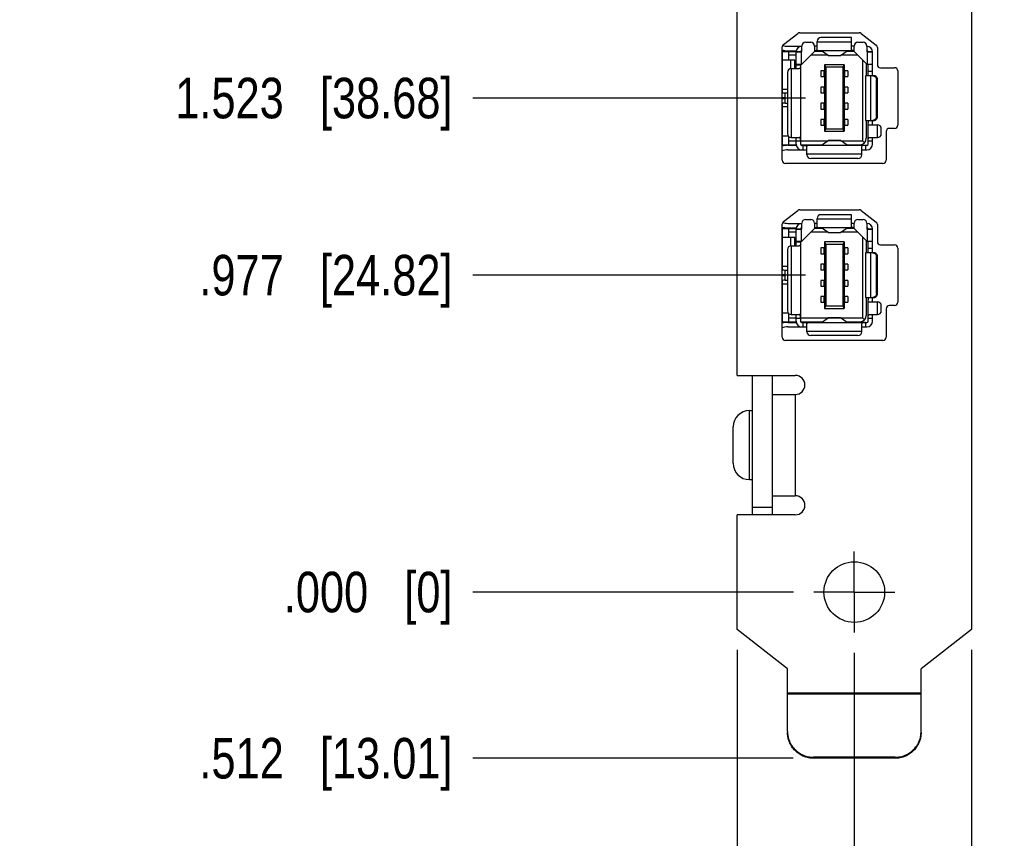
# Model space of a CAD drawing. Header units: inches. Extents: x 0 to 22, y 0 to 17.
# Tile 3 of 17: x 2.4 to 5.4, y 5.8 to 8.3. Entities that reach past the tile are written whole.
import ezdxf

# ---------------------------------------------------------------- set-up
doc = ezdxf.new("R2010")
doc.units = ezdxf.units.IN
doc.header["$LTSCALE"] = 1.21
doc.header["$MEASUREMENT"] = 0
doc.linetypes.add('CENTER', pattern=[0.6, 0.375, -0.075, 0.075, -0.075])
doc.layers.get('0').update_dxf_attribs({"linetype": 'CONTINUOUS'})
doc.layers.add('02___PRT_ALL_AXES', color=7, linetype='CONTINUOUS')
doc.layers.add('DIMENSIONS', color=7, linetype='CONTINUOUS')
doc.styles.get("Standard").update_dxf_attribs({"font": 'txt', "width": 0.8})
doc.dimstyles.new('DIMSTYLE_2', dxfattribs={"dimtxt": 0.125, "dimasz": 0.18, "dimexe": 0.125, "dimexo": 0.0625, "dimgap": 0.03125, "dimtad": 0, "dimtih": 1, "dimtoh": 1, "dimdec": 3, "dimzin": 4, "dimdsep": 46, "dimtxsty": 'STANDARD', "dimblk": '_FILLED', "dimblk1": '_FILLED', "dimblk2": '_FILLED', "dimcen": 0.09, "dimadec": 0, "dimazin": 0, "dimtp": 0.01, "dimtm": 0.01, "dimtfac": 1, "dimtdec": 3, "dimtofl": 0, "dimtmove": 0, "dimatfit": 3, "dimldrblk": '_FILLED', "dimfxl": 1, "dimtolj": 1, "dimtzin": 4, "dimarcsym": 0})

# ---------------------------------------------------------------- blocks, each defined once
blk = doc.blocks.new('*D5')
at = {"layer": 'DIMENSIONS', "color": 2, "linetype": 'CONTINUOUS'}
blk.add_line((4.798, 6.0589), (3.81, 6.0589), dxfattribs=at)
at = {"layer": 'DIMENSIONS', "color": 2, "linetype": 'CONTINUOUS', "insert": (3.7475, 6.1214), "char_height": 0.125, "width": 1.225, "attachment_point": 3, "line_spacing_factor": 0.9}
blk.add_mtext('.512{\\Ftxt.shx;\\W1.000000;\\H0.125000; }[13.01]', dxfattribs=at)
blk = doc.blocks.new('_FILLED')
at = {"color": 0, "linetype": 'BYBLOCK'}
blk.add_solid([(0, 0), (-1, 0.174), (-1, -0.174)], dxfattribs=at)
blk = doc.blocks.new('*D6')
at = {"layer": 'DIMENSIONS', "color": 2, "linetype": 'CONTINUOUS'}
blk.add_line((4.7989, 6.5712), (3.81, 6.5712), dxfattribs=at)
at = {"layer": 'DIMENSIONS', "color": 2, "linetype": 'CONTINUOUS', "insert": (3.7475, 6.6337), "char_height": 0.125, "width": 0.825, "attachment_point": 3, "line_spacing_factor": 0.9}
blk.add_mtext('.000{\\Ftxt.shx;\\W1.000000;\\H0.125000; }[0]', dxfattribs=at)
blk = doc.blocks.new('*D7')
at = {"layer": 'DIMENSIONS', "color": 2, "linetype": 'CONTINUOUS'}
blk.add_line((4.435, 10.8192), (3.81, 10.8192), dxfattribs=at)
at = {"layer": 'DIMENSIONS', "color": 2, "linetype": 'CONTINUOUS', "insert": (3.7475, 10.8817), "char_height": 0.125, "width": 1.325, "attachment_point": 3, "line_spacing_factor": 0.9}
blk.add_mtext('4.248{\\Ftxt.shx;\\W1.000000;\\H0.125000; }[107.9]', dxfattribs=at)
blk = doc.blocks.new('*D8')
at = {"layer": 'DIMENSIONS', "color": 2, "linetype": 'CONTINUOUS'}
blk.add_line((4.8361, 9.1862), (3.81, 9.1862), dxfattribs=at)
at = {"layer": 'DIMENSIONS', "color": 2, "linetype": 'CONTINUOUS', "insert": (3.7475, 9.2487), "char_height": 0.125, "width": 1.325, "attachment_point": 3, "line_spacing_factor": 0.9}
blk.add_mtext('2.615{\\Ftxt.shx;\\W1.000000;\\H0.125000; }[66.42]', dxfattribs=at)
blk = doc.blocks.new('*D9')
at = {"layer": 'DIMENSIONS', "color": 2, "linetype": 'CONTINUOUS'}
blk.add_line((4.8361, 7.5482), (3.81, 7.5482), dxfattribs=at)
at = {"layer": 'DIMENSIONS', "color": 2, "linetype": 'CONTINUOUS', "insert": (3.7475, 7.6107), "char_height": 0.125, "width": 1.225, "attachment_point": 3, "line_spacing_factor": 0.9}
blk.add_mtext('.977{\\Ftxt.shx;\\W1.000000;\\H0.125000; }[24.82]', dxfattribs=at)
blk = doc.blocks.new('*D10')
at = {"layer": 'DIMENSIONS', "color": 2, "linetype": 'CONTINUOUS'}
blk.add_line((4.8361, 8.6402), (3.81, 8.6402), dxfattribs=at)
at = {"layer": 'DIMENSIONS', "color": 2, "linetype": 'CONTINUOUS', "insert": (3.7475, 8.7027), "char_height": 0.125, "width": 1.325, "attachment_point": 3, "line_spacing_factor": 0.9}
blk.add_mtext('2.069{\\Ftxt.shx;\\W1.000000;\\H0.125000; }[52.55]', dxfattribs=at)
blk = doc.blocks.new('*D11')
at = {"layer": 'DIMENSIONS', "color": 2, "linetype": 'CONTINUOUS'}
blk.add_line((4.8361, 8.0942), (3.81, 8.0942), dxfattribs=at)
at = {"layer": 'DIMENSIONS', "color": 2, "linetype": 'CONTINUOUS', "insert": (3.7475, 8.1567), "char_height": 0.125, "width": 1.325, "attachment_point": 3, "line_spacing_factor": 0.9}
blk.add_mtext('1.523{\\Ftxt.shx;\\W1.000000;\\H0.125000; }[38.68]', dxfattribs=at)
blk = doc.blocks.new('*D12')
at = {"layer": 'DIMENSIONS', "color": 2, "linetype": 'CONTINUOUS'}
blk.add_line((4.6255, 6.3928), (4.6255, 5.3714), dxfattribs=at)
at = {"layer": 'DIMENSIONS', "color": 2, "linetype": 'CONTINUOUS', "insert": (4.563, 5.3089), "char_height": 0.125, "width": 1.125, "attachment_point": 3, "rotation": 90, "line_spacing_factor": 0.9}
blk.add_mtext('.361{\\Ftxt.shx;\\W1.000000;\\H0.125000; }[9.17]', dxfattribs=at)
blk = doc.blocks.new('*D13')
at = {"layer": 'DIMENSIONS', "color": 2, "linetype": 'CONTINUOUS'}
blk.add_line((4.9865, 6.3836), (4.9865, 5.3714), dxfattribs=at)
at = {"layer": 'DIMENSIONS', "color": 2, "linetype": 'CONTINUOUS', "insert": (4.924, 5.3089), "char_height": 0.125, "width": 0.825, "attachment_point": 3, "rotation": 90, "line_spacing_factor": 0.9}
blk.add_mtext('.000{\\Ftxt.shx;\\W1.000000;\\H0.125000; }[0]', dxfattribs=at)
blk = doc.blocks.new('*D14')
at = {"layer": 'DIMENSIONS', "color": 2, "linetype": 'CONTINUOUS'}
blk.add_line((5.3475, 6.3928), (5.3475, 5.3714), dxfattribs=at)
at = {"layer": 'DIMENSIONS', "color": 2, "linetype": 'CONTINUOUS', "insert": (5.285, 5.3089), "char_height": 0.125, "width": 1.125, "attachment_point": 3, "rotation": 90, "line_spacing_factor": 0.9}
blk.add_mtext('.361{\\Ftxt.shx;\\W1.000000;\\H0.125000; }[9.17]', dxfattribs=at)
blk = doc.blocks.new('*D15')
at = {"layer": 'DIMENSIONS', "color": 2, "linetype": 'CONTINUOUS'}
blk.add_line((4.7239, 9.9882), (3.8003, 9.9882), dxfattribs=at)
at = {"layer": 'DIMENSIONS', "color": 2, "linetype": 'CONTINUOUS', "insert": (3.7378, 10.0507), "char_height": 0.125, "width": 1.325, "attachment_point": 3, "line_spacing_factor": 0.9}
blk.add_mtext('3.417{\\Ftxt.shx;\\W1.000000;\\H0.125000; }[86.79]', dxfattribs=at)
blk = doc.blocks.new('*D16')
at = {"layer": 'DIMENSIONS', "color": 2, "linetype": 'CONTINUOUS'}
blk.add_line((4.7239, 9.6352), (3.8003, 9.6352), dxfattribs=at)
at = {"layer": 'DIMENSIONS', "color": 2, "linetype": 'CONTINUOUS', "insert": (3.7378, 9.6977), "char_height": 0.125, "width": 1.325, "attachment_point": 3, "line_spacing_factor": 0.9}
blk.add_mtext('3.064{\\Ftxt.shx;\\W1.000000;\\H0.125000; }[77.83]', dxfattribs=at)

msp = doc.modelspace()

# ---------------------------------------------------------------- linework, layer by layer
at = {"color": 7, "linetype": 'CONTINUOUS'}
for p, q in [((5.3475, 10.5072), (5.3475, 6.4553)), ((4.6255, 7.2392), (4.6255, 10.1712)), ((4.7683, 8.2596), (4.8119, 8.2936)), ((4.8181, 8.2957), (5.0015, 8.2957)), ((5.0076, 8.2936), (5.0536, 8.2577)), ((4.8364, 8.2661), (4.8521, 8.2661)), ((4.8718, 8.2439), (4.8718, 8.2688)), ((4.8718, 8.2676), (4.9781, 8.2676)), ((4.9781, 8.2806), (4.8836, 8.2806)), ((4.9781, 8.2439), (4.9781, 8.2806)), ((4.9978, 8.2661), (5.0135, 8.2661)), ((4.7645, 7.9027), (4.7645, 8.2517)), ((4.7645, 8.239), (4.8071, 8.2392)), ((4.7655, 8.1104), (4.7655, 8.2381)), ((4.7655, 8.2381), (4.8069, 8.2381)), ((4.7812, 8.2539), (4.8245, 8.2539)), ((4.7812, 8.2401), (4.8073, 8.2401)), ((4.7844, 8.2106), (4.7844, 8.2381)), ((4.8068, 8.2364), (4.8245, 8.2364)), ((4.8226, 8.2362), (4.8068, 8.2362)), ((4.8068, 8.1848), (4.8068, 8.2362)), ((4.8245, 8.2381), (4.8211, 8.2381)), ((4.8222, 8.2393), (4.8245, 8.2394)), ((4.8226, 8.2362), (4.8226, 8.1986)), ((4.8245, 8.2364), (4.8245, 8.2543)), ((4.8639, 8.2379), (4.8245, 8.1986)), ((4.8639, 8.2543), (4.8639, 8.2379)), ((4.8718, 8.2539), (4.8639, 8.2539)), ((4.986, 8.2401), (4.8639, 8.2401)), ((4.8883, 8.2381), (4.8639, 8.2381)), ((4.9058, 8.2256), (4.8856, 8.2401)), ((4.9441, 8.2256), (4.9643, 8.2401)), ((4.986, 8.2381), (4.9616, 8.2381)), ((4.9675, 8.2381), (4.9675, 8.2401)), ((4.986, 8.2539), (4.9781, 8.2539)), ((4.986, 8.2379), (4.986, 8.2543)), ((5.0253, 8.1986), (4.986, 8.2379)), ((5.0253, 8.2543), (5.0253, 8.2364)), ((5.0253, 8.2364), (5.043, 8.2364)), ((5.043, 8.2362), (5.0273, 8.2362)), ((5.0273, 8.1986), (5.0273, 8.2362)), ((5.043, 8.1631), (5.043, 8.2362)), ((5.0575, 8.2499), (5.0575, 8.1977)), ((4.7655, 8.2119), (4.7645, 8.2118)), ((4.8029, 8.2106), (4.7655, 8.2106)), ((4.8068, 8.2263), (4.7844, 8.2263)), ((4.7911, 8.1847), (4.7911, 8.2106)), ((4.8029, 8.1848), (4.8029, 8.2106)), ((4.8068, 8.1986), (4.8245, 8.1986)), ((4.8206, 8.1986), (4.8206, 7.9523)), ((4.9048, 8.2263), (4.8523, 8.2263)), ((4.9058, 8.2256), (4.9441, 8.2256)), ((4.906, 8.2255), (4.9058, 8.2256)), ((4.906, 8.2255), (4.9439, 8.2255)), ((4.9439, 8.2255), (4.9441, 8.2256)), ((4.9976, 8.2263), (4.9451, 8.2263)), ((5.0115, 8.2123), (5.0115, 7.9621)), ((5.0234, 8.2005), (5.0234, 8.1631)), ((5.0253, 8.1986), (5.043, 8.1986)), ((5.0293, 8.1631), (5.0293, 8.1986)), ((4.7645, 8.1791), (4.7655, 8.1791)), ((4.7801, 8.173), (4.7801, 7.9844)), ((4.7919, 8.1848), (4.8168, 8.1848)), ((4.7931, 7.9726), (4.7931, 8.1848)), ((4.8068, 8.1966), (4.8206, 8.1966)), ((4.8968, 8.1781), (4.8832, 8.1781)), ((4.8832, 8.1781), (4.8832, 8.1604)), ((4.8931, 8.1604), (4.8931, 8.1781)), ((4.9552, 8.1968), (4.8946, 8.1968)), ((4.8946, 8.1968), (4.8986, 8.1889)), ((4.8946, 8.1968), (4.8946, 8.1781)), ((4.8968, 8.1781), (4.8968, 8.1604)), ((4.9513, 8.1889), (4.8986, 8.1889)), ((4.8986, 8.1889), (4.8986, 7.9995)), ((4.9552, 8.1968), (4.9513, 8.1889)), ((4.9513, 8.1889), (4.9513, 7.9995)), ((4.9667, 8.1781), (4.9531, 8.1781)), ((4.9531, 8.1604), (4.9531, 8.1781)), ((4.9552, 8.1968), (4.9552, 8.1781)), ((4.9568, 8.1604), (4.9568, 8.1781)), ((4.9667, 8.1781), (4.9667, 8.1604)), ((5.0293, 8.1769), (5.043, 8.1769)), ((5.0429, 8.1634), (5.043, 8.17)), ((5.0675, 8.1877), (5.1105, 8.1877)), ((5.1205, 8.1777), (5.1205, 8.0107)), ((4.7645, 8.1594), (4.7655, 8.1594)), ((4.8832, 8.1604), (4.8968, 8.1604)), ((4.8946, 8.1604), (4.8946, 8.1281)), ((4.9531, 8.1604), (4.9667, 8.1604)), ((4.9552, 8.1604), (4.9552, 8.1281)), ((5.0465, 8.1631), (5.0214, 8.1631)), ((5.0214, 8.1631), (5.0214, 8.0253)), ((5.0364, 8.1631), (5.0364, 8.0253)), ((5.0428, 8.1631), (5.0429, 8.1634)), ((5.058, 8.1513), (5.0547, 8.1513)), ((5.0547, 8.0371), (5.0547, 8.1513)), ((5.058, 8.0371), (5.058, 8.1513)), ((4.7645, 8.1291), (4.7655, 8.1291)), ((4.7655, 8.1218), (4.7801, 8.1218)), ((4.7734, 8.11), (4.7801, 8.11)), ((4.7734, 8.0785), (4.7734, 8.11)), ((4.8968, 8.1281), (4.8832, 8.1281)), ((4.8832, 8.1281), (4.8832, 8.1104)), ((4.8832, 8.1104), (4.8968, 8.1104)), ((4.8931, 8.1104), (4.8931, 8.1281)), ((4.8946, 8.1104), (4.8946, 8.0781)), ((4.8968, 8.1281), (4.8968, 8.1104)), ((4.9667, 8.1281), (4.9531, 8.1281)), ((4.9531, 8.1104), (4.9531, 8.1281)), ((4.9531, 8.1104), (4.9667, 8.1104)), ((4.9552, 8.1104), (4.9552, 8.0781)), ((4.9568, 8.1104), (4.9568, 8.1281)), ((4.9667, 8.1281), (4.9667, 8.1104)), ((4.7655, 8.0966), (4.7655, 8.0919)), ((4.7655, 7.9503), (4.7655, 8.078)), ((4.7734, 8.0785), (4.7801, 8.0785)), ((4.8968, 8.0781), (4.8832, 8.0781)), ((4.8832, 8.0781), (4.8832, 8.0604)), ((4.8931, 8.0604), (4.8931, 8.0781)), ((4.8968, 8.0781), (4.8968, 8.0604)), ((4.9667, 8.0781), (4.9531, 8.0781)), ((4.9531, 8.0604), (4.9531, 8.0781)), ((4.9568, 8.0604), (4.9568, 8.0781)), ((4.9667, 8.0781), (4.9667, 8.0604)), ((4.7645, 8.0594), (4.7655, 8.0594)), ((4.7801, 8.0667), (4.7655, 8.0667)), ((4.8832, 8.0604), (4.8968, 8.0604)), ((4.8946, 8.0604), (4.8946, 8.0281)), ((4.9531, 8.0604), (4.9667, 8.0604)), ((4.9552, 8.0604), (4.9552, 8.0281)), ((4.7645, 8.0291), (4.7655, 8.0291)), ((4.8968, 8.0281), (4.8832, 8.0281)), ((4.8832, 8.0281), (4.8832, 8.0104)), ((4.8931, 8.0104), (4.8931, 8.0281)), ((4.8968, 8.0281), (4.8968, 8.0104)), ((4.9667, 8.0281), (4.9531, 8.0281)), ((4.9531, 8.0104), (4.9531, 8.0281)), ((4.9568, 8.0104), (4.9568, 8.0281)), ((4.9667, 8.0281), (4.9667, 8.0104)), ((5.0214, 8.0253), (5.0465, 8.0253)), ((5.0234, 8.0253), (5.0234, 7.97)), ((5.0291, 8.0253), (5.0293, 8.0184)), ((5.0293, 7.9523), (5.0293, 8.0184)), ((5.043, 8.0184), (5.0429, 8.0253)), ((5.043, 8.0116), (5.043, 8.0253)), ((5.0547, 8.0371), (5.058, 8.0371)), ((4.7645, 8.0094), (4.7655, 8.0094)), ((4.8832, 8.0104), (4.8968, 8.0104)), ((4.8946, 8.0104), (4.8946, 7.9917)), ((4.8986, 7.9995), (4.8946, 7.9917)), ((4.8946, 7.9917), (4.9552, 7.9917)), ((4.8986, 7.9995), (4.9513, 7.9995)), ((4.9552, 7.9917), (4.9513, 7.9995)), ((4.9531, 8.0104), (4.9667, 8.0104)), ((4.9552, 8.0104), (4.9552, 7.9917)), ((5.0293, 8.0116), (5.058, 8.0116)), ((5.0567, 8.0116), (5.0567, 7.9726)), ((5.0698, 7.9844), (5.0698, 7.9997)), ((5.0845, 7.9907), (5.0845, 7.9027)), ((5.1105, 8.0007), (5.0945, 8.0007)), ((4.7645, 7.9766), (4.7655, 7.9766)), ((4.7655, 7.9779), (4.782, 7.9779)), ((4.7844, 7.9503), (4.7844, 7.9753)), ((4.7844, 7.9621), (4.8068, 7.9621)), ((4.7919, 7.9726), (4.8168, 7.9726)), ((4.8068, 7.9523), (4.8068, 7.9726)), ((4.8206, 7.9608), (4.8068, 7.9608)), ((4.8206, 7.9621), (4.9048, 7.9621)), ((4.8856, 7.9484), (4.9058, 7.9629)), ((4.9441, 7.9629), (4.9058, 7.9629)), ((4.9058, 7.9629), (4.906, 7.9629)), ((4.906, 7.9629), (4.9439, 7.9629)), ((4.9441, 7.9629), (4.9439, 7.9629)), ((4.9643, 7.9484), (4.9441, 7.9629)), ((4.9451, 7.9621), (5.0115, 7.9621)), ((5.0176, 7.9561), (5.0115, 7.9621)), ((5.043, 7.9608), (5.0293, 7.9608)), ((5.0331, 7.9726), (5.058, 7.9726)), ((5.043, 7.9523), (5.043, 7.9726)), ((4.8071, 7.9492), (4.7645, 7.9495)), ((4.7655, 7.9503), (4.8069, 7.9503)), ((4.7812, 7.9484), (4.8073, 7.9484)), ((4.7812, 7.9346), (4.8403, 7.9346)), ((4.8211, 7.9503), (4.8883, 7.9503)), ((4.8541, 7.9489), (4.8222, 7.9491)), ((4.8245, 7.9484), (5.0253, 7.9484)), ((4.8285, 7.9346), (4.8285, 7.9484)), ((4.8403, 7.9196), (4.8403, 7.9445)), ((4.8541, 7.9503), (4.8541, 7.9484)), ((4.9616, 7.9503), (5.0037, 7.9503)), ((4.9675, 7.9484), (4.9675, 7.9503)), ((5.0096, 7.9196), (5.0096, 7.9445)), ((5.0096, 7.9346), (5.0253, 7.9346)), ((5.0214, 7.9484), (5.0214, 7.9346)), ((5.0096, 7.9209), (4.8403, 7.9209)), ((4.9978, 7.9078), (4.8521, 7.9078)), ((5.0745, 7.8927), (4.7745, 7.8927)), ((4.7683, 7.7136), (4.8119, 7.7476)), ((4.8181, 7.7497), (5.0015, 7.7497)), ((5.0076, 7.7476), (5.0536, 7.7117)), ((4.8364, 7.7201), (4.8521, 7.7201)), ((4.8718, 7.6979), (4.8718, 7.7228)), ((4.8718, 7.7216), (4.9781, 7.7216)), ((4.9781, 7.7346), (4.8836, 7.7346)), ((4.9781, 7.6979), (4.9781, 7.7346)), ((4.9978, 7.7201), (5.0135, 7.7201)), ((4.7645, 7.3567), (4.7645, 7.7057)), ((4.7645, 7.693), (4.8071, 7.6932)), ((4.7655, 7.6921), (4.8069, 7.6921)), ((4.7655, 7.5644), (4.7655, 7.6921)), ((4.7812, 7.7079), (4.8245, 7.7079)), ((4.7812, 7.6941), (4.8073, 7.6941)), ((4.7844, 7.6646), (4.7844, 7.6921)), ((4.8068, 7.6904), (4.8245, 7.6904)), ((4.8226, 7.6902), (4.8068, 7.6902)), ((4.8068, 7.6388), (4.8068, 7.6902)), ((4.8245, 7.6921), (4.8211, 7.6921)), ((4.8222, 7.6933), (4.8245, 7.6934)), ((4.8226, 7.6902), (4.8226, 7.6526)), ((4.8245, 7.6904), (4.8245, 7.7083)), ((4.8639, 7.6919), (4.8245, 7.6526)), ((4.8639, 7.7083), (4.8639, 7.6919)), ((4.8718, 7.7079), (4.8639, 7.7079)), ((4.986, 7.6941), (4.8639, 7.6941)), ((4.8883, 7.6921), (4.8639, 7.6921)), ((4.9058, 7.6796), (4.8856, 7.6941)), ((4.9441, 7.6796), (4.9643, 7.6941)), ((4.986, 7.6921), (4.9616, 7.6921)), ((4.9675, 7.6921), (4.9675, 7.6941)), ((4.986, 7.7079), (4.9781, 7.7079)), ((4.986, 7.6919), (4.986, 7.7083)), ((5.0253, 7.6526), (4.986, 7.6919)), ((5.0253, 7.7083), (5.0253, 7.6904)), ((5.0253, 7.6904), (5.043, 7.6904)), ((5.043, 7.6902), (5.0273, 7.6902)), ((5.0273, 7.6526), (5.0273, 7.6902)), ((5.043, 7.6171), (5.043, 7.6902)), ((5.0575, 7.7039), (5.0575, 7.6517)), ((4.7655, 7.6659), (4.7645, 7.6658)), ((4.8029, 7.6646), (4.7655, 7.6646)), ((4.8068, 7.6803), (4.7844, 7.6803)), ((4.7911, 7.6387), (4.7911, 7.6646)), ((4.8029, 7.6388), (4.8029, 7.6646)), ((4.8068, 7.6526), (4.8245, 7.6526)), ((4.8206, 7.6526), (4.8206, 7.4063)), ((4.9048, 7.6803), (4.8523, 7.6803)), ((4.9058, 7.6796), (4.9441, 7.6796)), ((4.906, 7.6795), (4.9058, 7.6796)), ((4.906, 7.6795), (4.9439, 7.6795)), ((4.9439, 7.6795), (4.9441, 7.6796)), ((4.9976, 7.6803), (4.9451, 7.6803)), ((5.0115, 7.6663), (5.0115, 7.4161)), ((5.0234, 7.6545), (5.0234, 7.6171)), ((5.0253, 7.6526), (5.043, 7.6526)), ((5.0293, 7.6171), (5.0293, 7.6526)), ((4.7645, 7.6331), (4.7655, 7.6331)), ((4.7801, 7.627), (4.7801, 7.4384)), ((4.7919, 7.6388), (4.8168, 7.6388)), ((4.7931, 7.4266), (4.7931, 7.6388)), ((4.8068, 7.6506), (4.8206, 7.6506)), ((4.8968, 7.6321), (4.8832, 7.6321)), ((4.8832, 7.6321), (4.8832, 7.6144)), ((4.8931, 7.6144), (4.8931, 7.6321)), ((4.9552, 7.6508), (4.8946, 7.6508)), ((4.8946, 7.6508), (4.8986, 7.6429)), ((4.8946, 7.6508), (4.8946, 7.6321)), ((4.8968, 7.6321), (4.8968, 7.6144)), ((4.9513, 7.6429), (4.8986, 7.6429)), ((4.8986, 7.6429), (4.8986, 7.4535)), ((4.9552, 7.6508), (4.9513, 7.6429)), ((4.9513, 7.6429), (4.9513, 7.4535)), ((4.9667, 7.6321), (4.9531, 7.6321)), ((4.9531, 7.6144), (4.9531, 7.6321)), ((4.9552, 7.6508), (4.9552, 7.6321)), ((4.9568, 7.6144), (4.9568, 7.6321)), ((4.9667, 7.6321), (4.9667, 7.6144)), ((5.0293, 7.6309), (5.043, 7.6309)), ((5.0429, 7.6174), (5.043, 7.624)), ((5.0675, 7.6417), (5.1105, 7.6417)), ((5.1205, 7.6317), (5.1205, 7.4647)), ((4.7645, 7.6134), (4.7655, 7.6134)), ((4.8832, 7.6144), (4.8968, 7.6144)), ((4.8946, 7.6144), (4.8946, 7.5821)), ((4.9531, 7.6144), (4.9667, 7.6144)), ((4.9552, 7.6144), (4.9552, 7.5821)), ((5.0465, 7.6171), (5.0214, 7.6171)), ((5.0214, 7.6171), (5.0214, 7.4793)), ((5.0364, 7.6171), (5.0364, 7.4793)), ((5.0428, 7.6171), (5.0429, 7.6174)), ((5.058, 7.6053), (5.0547, 7.6053)), ((5.0547, 7.4911), (5.0547, 7.6053)), ((5.058, 7.4911), (5.058, 7.6053)), ((4.7645, 7.5831), (4.7655, 7.5831)), ((4.7655, 7.5758), (4.7801, 7.5758)), ((4.7734, 7.564), (4.7801, 7.564)), ((4.7734, 7.5325), (4.7734, 7.564)), ((4.8968, 7.5821), (4.8832, 7.5821)), ((4.8832, 7.5821), (4.8832, 7.5644)), ((4.8832, 7.5644), (4.8968, 7.5644)), ((4.8931, 7.5644), (4.8931, 7.5821)), ((4.8946, 7.5644), (4.8946, 7.5321)), ((4.8968, 7.5821), (4.8968, 7.5644)), ((4.9667, 7.5821), (4.9531, 7.5821)), ((4.9531, 7.5644), (4.9531, 7.5821)), ((4.9531, 7.5644), (4.9667, 7.5644)), ((4.9552, 7.5644), (4.9552, 7.5321)), ((4.9568, 7.5644), (4.9568, 7.5821)), ((4.9667, 7.5821), (4.9667, 7.5644)), ((4.7655, 7.5506), (4.7655, 7.5459)), ((4.7655, 7.4043), (4.7655, 7.532)), ((4.7734, 7.5325), (4.7801, 7.5325)), ((4.8968, 7.5321), (4.8832, 7.5321)), ((4.8832, 7.5321), (4.8832, 7.5144)), ((4.8931, 7.5144), (4.8931, 7.5321)), ((4.8968, 7.5321), (4.8968, 7.5144)), ((4.9667, 7.5321), (4.9531, 7.5321)), ((4.9531, 7.5144), (4.9531, 7.5321)), ((4.9568, 7.5144), (4.9568, 7.5321)), ((4.9667, 7.5321), (4.9667, 7.5144)), ((4.7645, 7.5134), (4.7655, 7.5134)), ((4.7801, 7.5207), (4.7655, 7.5207)), ((4.8832, 7.5144), (4.8968, 7.5144)), ((4.8946, 7.5144), (4.8946, 7.4821)), ((4.9531, 7.5144), (4.9667, 7.5144)), ((4.9552, 7.5144), (4.9552, 7.4821)), ((4.7645, 7.4831), (4.7655, 7.4831)), ((4.8968, 7.4821), (4.8832, 7.4821)), ((4.8832, 7.4821), (4.8832, 7.4644)), ((4.8931, 7.4644), (4.8931, 7.4821)), ((4.8968, 7.4821), (4.8968, 7.4644)), ((4.9667, 7.4821), (4.9531, 7.4821)), ((4.9531, 7.4644), (4.9531, 7.4821)), ((4.9568, 7.4644), (4.9568, 7.4821)), ((4.9667, 7.4821), (4.9667, 7.4644)), ((5.0214, 7.4793), (5.0465, 7.4793)), ((5.0234, 7.4793), (5.0234, 7.424)), ((5.0291, 7.4793), (5.0293, 7.4724)), ((5.0293, 7.4063), (5.0293, 7.4724)), ((5.043, 7.4724), (5.0429, 7.4793)), ((5.043, 7.4656), (5.043, 7.4793)), ((5.0547, 7.4911), (5.058, 7.4911)), ((4.7645, 7.4634), (4.7655, 7.4634)), ((4.8832, 7.4644), (4.8968, 7.4644)), ((4.8946, 7.4644), (4.8946, 7.4457)), ((4.8986, 7.4535), (4.8946, 7.4457)), ((4.8946, 7.4457), (4.9552, 7.4457)), ((4.8986, 7.4535), (4.9513, 7.4535)), ((4.9552, 7.4457), (4.9513, 7.4535)), ((4.9531, 7.4644), (4.9667, 7.4644)), ((4.9552, 7.4644), (4.9552, 7.4457)), ((5.0293, 7.4656), (5.058, 7.4656)), ((5.0567, 7.4656), (5.0567, 7.4266)), ((5.0698, 7.4384), (5.0698, 7.4537)), ((5.0845, 7.4447), (5.0845, 7.3567)), ((5.1105, 7.4547), (5.0945, 7.4547)), ((4.7645, 7.4306), (4.7655, 7.4306)), ((4.7655, 7.4319), (4.782, 7.4319)), ((4.7844, 7.4043), (4.7844, 7.4293)), ((4.7844, 7.4161), (4.8068, 7.4161)), ((4.7919, 7.4266), (4.8168, 7.4266)), ((4.8068, 7.4063), (4.8068, 7.4266)), ((4.8206, 7.4148), (4.8068, 7.4148)), ((4.8206, 7.4161), (4.9048, 7.4161)), ((4.8856, 7.4024), (4.9058, 7.4169)), ((4.9441, 7.4169), (4.9058, 7.4169)), ((4.9058, 7.4169), (4.906, 7.4169)), ((4.906, 7.4169), (4.9439, 7.4169)), ((4.9441, 7.4169), (4.9439, 7.4169)), ((4.9643, 7.4024), (4.9441, 7.4169)), ((4.9451, 7.4161), (5.0115, 7.4161)), ((5.0176, 7.4101), (5.0115, 7.4161)), ((5.043, 7.4148), (5.0293, 7.4148)), ((5.0331, 7.4266), (5.058, 7.4266)), ((5.043, 7.4063), (5.043, 7.4266)), ((4.8071, 7.4032), (4.7645, 7.4035)), ((4.7655, 7.4043), (4.8069, 7.4043)), ((4.7812, 7.4024), (4.8073, 7.4024)), ((4.7812, 7.3886), (4.8403, 7.3886)), ((4.8211, 7.4043), (4.8883, 7.4043)), ((4.8541, 7.4029), (4.8222, 7.4031)), ((4.8245, 7.4024), (5.0253, 7.4024)), ((4.8285, 7.3886), (4.8285, 7.4024)), ((4.8403, 7.3736), (4.8403, 7.3985)), ((4.8541, 7.4043), (4.8541, 7.4024)), ((4.9616, 7.4043), (5.0037, 7.4043)), ((4.9675, 7.4024), (4.9675, 7.4043)), ((5.0096, 7.3736), (5.0096, 7.3985)), ((5.0096, 7.3886), (5.0253, 7.3886)), ((5.0214, 7.4024), (5.0214, 7.3886)), ((5.0096, 7.3749), (4.8403, 7.3749)), ((4.9978, 7.3618), (4.8521, 7.3618)), ((5.0745, 7.3467), (4.7745, 7.3467)), ((4.6255, 7.2392), (4.8045, 7.2392)), ((4.672, 7.2392), (4.672, 6.8092)), ((4.7345, 6.8092), (4.7345, 7.2392)), ((4.7345, 7.1802), (4.8045, 7.1802)), ((4.8045, 7.1802), (4.8045, 6.8682)), ((4.6631, 7.1307), (4.672, 7.1307)), ((4.6631, 6.9177), (4.6631, 7.1307)), ((4.613, 6.9682), (4.613, 7.0802)), ((4.6631, 6.9177), (4.672, 6.9177)), ((4.7345, 6.8682), (4.8045, 6.8682)), ((4.672, 6.8332), (4.7345, 6.8332)), ((4.8045, 6.8092), (4.6255, 6.8092)), ((4.6255, 6.4553), (4.6255, 6.8092)), ((4.7805, 6.3342), (4.6255, 6.4553)), ((5.3475, 6.4553), (5.1925, 6.3342)), ((4.7805, 6.1416), (4.7805, 6.3342)), ((5.1925, 6.1416), (5.1925, 6.3342)), ((4.7805, 6.2602), (5.1925, 6.2602)), ((4.7805, 6.2572), (5.1925, 6.2572)), ((5.1125, 6.062), (4.8605, 6.062)), ((4.8605, 6.062), (4.8605, 6.0589)), ((5.1125, 6.0589), (4.8605, 6.0589)), ((5.1125, 6.062), (5.1125, 6.0589))]:
    msp.add_line(p, q, dxfattribs=at)
msp.add_circle((4.9865, 6.5712), 0.0935, dxfattribs=at)
for centre, radius, start, end in [((4.8181, 8.2857), 0.01, 90, 127.951), ((5.0015, 8.2857), 0.01, 52.049, 90), ((4.7745, 8.2517), 0.01, 127.951, 180), ((4.8364, 8.2543), 0.0118, 90, 180), ((4.8521, 8.2543), 0.0118, 0, 90), ((4.8836, 8.2688), 0.0118, 90, 180), ((4.9978, 8.2543), 0.0118, 90, 180), ((5.0135, 8.2543), 0.0118, 0, 90), ((4.7812, 8.3039), 0.0638, 254.7662, 270), ((4.7812, 8.3039), 0.05, 251.8329, 270), ((4.8245, 8.2362), 0.0177, 90, 180), ((4.8245, 8.2362), 0.00394, 90, 177.134), ((4.8245, 8.2362), 0.00197, 174.2608, 180), ((5.0253, 8.2362), 0.0177, 0, 90), ((5.0253, 8.2362), 0.00394, 2.866, 90), ((5.0253, 8.2362), 0.00197, 0, 5.7392), ((5.0475, 8.2499), 0.01, 0, 52.049), ((4.7919, 8.173), 0.0118, 90, 180), ((5.0675, 8.1977), 0.01, 180, 270), ((5.1105, 8.1777), 0.01, 0, 90), ((4.7734, 8.1887), 0.0787, 263.5262, 270), ((4.7734, 8.1887), 0.0925, 264.493, 270), ((4.7734, 7.9997), 0.0925, 90, 95.507), ((4.7734, 7.9997), 0.0787, 90, 96.4738), ((5.058, 7.9997), 0.0118, 0, 90), ((5.0945, 7.9907), 0.01, 90, 180), ((5.1105, 8.0107), 0.01, 270, 360), ((4.7919, 7.9844), 0.0118, 180, 270), ((5.0037, 7.97), 0.0197, 270, 360), ((5.058, 7.9844), 0.0118, 270, 360), ((4.7812, 7.8846), 0.0638, 90, 105.2338), ((4.7812, 7.8846), 0.05, 90, 109.5798), ((4.8245, 7.9523), 0.0177, 180, 270), ((4.8245, 7.9523), 0.00394, 180, 270), ((5.0253, 7.9523), 0.0177, 270, 360), ((5.0253, 7.9523), 0.00394, 270, 360), ((4.7745, 7.9027), 0.01, 180, 270), ((4.8521, 7.9196), 0.0118, 180, 270), ((4.9978, 7.9196), 0.0118, 270, 360), ((5.0745, 7.9027), 0.01, 270, 360), ((4.8181, 7.7397), 0.01, 90, 127.951), ((5.0015, 7.7397), 0.01, 52.049, 90), ((4.7745, 7.7057), 0.01, 127.951, 180), ((4.8364, 7.7083), 0.0118, 90, 180), ((4.8521, 7.7083), 0.0118, 0, 90), ((4.8836, 7.7228), 0.0118, 90, 180), ((4.9978, 7.7083), 0.0118, 90, 180), ((5.0135, 7.7083), 0.0118, 0, 90), ((4.7812, 7.7579), 0.0638, 254.7662, 270), ((4.7812, 7.7579), 0.05, 251.8329, 270), ((4.8245, 7.6902), 0.0177, 90, 180), ((4.8245, 7.6902), 0.00394, 90, 177.134), ((4.8245, 7.6902), 0.00197, 174.2608, 180), ((5.0253, 7.6902), 0.0177, 0, 90), ((5.0253, 7.6902), 0.00394, 2.866, 90), ((5.0253, 7.6902), 0.00197, 0, 5.7392), ((5.0475, 7.7039), 0.01, 0, 52.049), ((5.0675, 7.6517), 0.01, 180, 270), ((4.7919, 7.627), 0.0118, 90, 180), ((5.1105, 7.6317), 0.01, 0, 90), ((4.7734, 7.6427), 0.0787, 263.5262, 270), ((4.7734, 7.6427), 0.0925, 264.493, 270), ((4.7734, 7.4537), 0.0925, 90, 95.507), ((4.7734, 7.4537), 0.0787, 90, 96.4738), ((5.058, 7.4537), 0.0118, 0, 90), ((5.0945, 7.4447), 0.01, 90, 180), ((5.1105, 7.4647), 0.01, 270, 360), ((4.7919, 7.4384), 0.0118, 180, 270), ((5.0037, 7.424), 0.0197, 270, 360), ((5.058, 7.4384), 0.0118, 270, 360), ((4.7812, 7.3386), 0.0638, 90, 105.2338), ((4.7812, 7.3386), 0.05, 90, 109.5798), ((4.8245, 7.4063), 0.0177, 180, 270), ((4.8245, 7.4063), 0.00394, 180, 270), ((5.0253, 7.4063), 0.0177, 270, 360), ((5.0253, 7.4063), 0.00394, 270, 360), ((4.7745, 7.3567), 0.01, 180, 270), ((4.8521, 7.3736), 0.0118, 180, 270), ((4.9978, 7.3736), 0.0118, 270, 360), ((5.0745, 7.3567), 0.01, 270, 360), ((4.8045, 7.2097), 0.0295, 270, 90), ((4.6635, 7.0802), 0.0505, 90.3985, 180), ((4.6635, 6.9682), 0.0505, 180, 269.6015), ((4.8045, 6.8387), 0.0295, 270, 90)]:
    msp.add_arc(centre, radius, start, end, dxfattribs=at)
for points, knots in [([(4.8639, 8.2402), (4.8645, 8.2402), (4.8653, 8.2402), (4.8664, 8.2403), (4.8672, 8.2404), (4.8679, 8.2405), (4.8686, 8.2407), (4.8692, 8.2408), (4.8698, 8.241), (4.8702, 8.2413), (4.8707, 8.2415), (4.871, 8.2419), (4.8713, 8.2422), (4.8715, 8.2426), (4.8717, 8.243), (4.8718, 8.2435), (4.8718, 8.2438), (4.8718, 8.2439)], [0, 0, 0, 0, 0.178689, 0.262728, 0.342569, 0.41781, 0.488153, 0.553443, 0.613715, 0.66924, 0.720572, 0.768564, 0.814338, 0.859179, 0.904369, 0.951033, 1, 1, 1, 1]), ([(4.986, 8.2402), (4.9854, 8.2402), (4.9845, 8.2402), (4.9834, 8.2403), (4.9827, 8.2404), (4.9819, 8.2405), (4.9813, 8.2407), (4.9807, 8.2408), (4.9801, 8.241), (4.9796, 8.2413), (4.9792, 8.2415), (4.9788, 8.2419), (4.9786, 8.2422), (4.9783, 8.2426), (4.9782, 8.243), (4.9781, 8.2435), (4.9781, 8.2438), (4.9781, 8.2439)], [0, 0, 0, 0, 0.178689, 0.262728, 0.342569, 0.41781, 0.488153, 0.553443, 0.613715, 0.66924, 0.720572, 0.768564, 0.814338, 0.859179, 0.904369, 0.951033, 1, 1, 1, 1]), ([(4.8206, 8.1966), (4.8206, 8.1962), (4.8206, 8.1954), (4.8206, 8.1942), (4.8206, 8.1931), (4.8205, 8.1919), (4.8204, 8.1909), (4.8203, 8.1899), (4.8202, 8.1889), (4.8201, 8.1881), (4.8198, 8.1873), (4.8196, 8.1866), (4.8193, 8.186), (4.8189, 8.1856), (4.8186, 8.1854), (4.8184, 8.1852), (4.8182, 8.1851), (4.8178, 8.1849), (4.8174, 8.1848), (4.817, 8.1848), (4.8168, 8.1848)], [0, 0, 0, 0, 0.087907, 0.174913, 0.260109, 0.34263, 0.421641, 0.496375, 0.566167, 0.630507, 0.689122, 0.74207, 0.789852, 0.833498, 0.854265, 0.874609, 0.894764, 0.914964, 0.956285, 1, 1, 1, 1]), ([(5.0432, 8.1631), (5.0436, 8.1631), (5.0444, 8.1631), (5.0455, 8.1629), (5.0466, 8.1626), (5.0476, 8.1622), (5.0487, 8.1618), (5.0496, 8.1612), (5.0505, 8.1605), (5.0514, 8.1597), (5.0521, 8.1588), (5.0528, 8.1579), (5.0534, 8.1569), (5.0539, 8.1558), (5.0542, 8.1548), (5.0545, 8.1536), (5.0547, 8.1525), (5.0547, 8.1517), (5.0547, 8.1513)], [0, 0, 0, 0, 0.061585, 0.123209, 0.1849, 0.246693, 0.308613, 0.370684, 0.432921, 0.495335, 0.557928, 0.620696, 0.683629, 0.74671, 0.809916, 0.87322, 0.936595, 1, 1, 1, 1]), ([(5.058, 8.1513), (5.058, 8.1517), (5.058, 8.1525), (5.0578, 8.1536), (5.0575, 8.1548), (5.0571, 8.1558), (5.0567, 8.1569), (5.0561, 8.1579), (5.0554, 8.1588), (5.0547, 8.1597), (5.0538, 8.1605), (5.0529, 8.1612), (5.052, 8.1618), (5.0509, 8.1622), (5.0499, 8.1626), (5.0488, 8.1629), (5.0477, 8.1631), (5.0469, 8.1631), (5.0465, 8.1631)], [0, 0, 0, 0, 0.063405, 0.12678, 0.190084, 0.25329, 0.316371, 0.379304, 0.442072, 0.504665, 0.567079, 0.629316, 0.691387, 0.753307, 0.8151, 0.876791, 0.938415, 1, 1, 1, 1]), ([(5.0547, 8.0371), (5.0547, 8.0368), (5.0547, 8.036), (5.0545, 8.0348), (5.0542, 8.0337), (5.0539, 8.0326), (5.0534, 8.0316), (5.0528, 8.0306), (5.0521, 8.0296), (5.0514, 8.0288), (5.0505, 8.028), (5.0496, 8.0273), (5.0487, 8.0267), (5.0476, 8.0262), (5.0466, 8.0258), (5.0455, 8.0255), (5.0444, 8.0254), (5.0436, 8.0253), (5.0432, 8.0253)], [0, 0, 0, 0, 0.063405, 0.12678, 0.190084, 0.25329, 0.316371, 0.379304, 0.442072, 0.504665, 0.567079, 0.629316, 0.691387, 0.753307, 0.8151, 0.876791, 0.938415, 1, 1, 1, 1]), ([(5.0465, 8.0253), (5.0469, 8.0253), (5.0477, 8.0254), (5.0488, 8.0255), (5.0499, 8.0258), (5.0509, 8.0262), (5.052, 8.0267), (5.0529, 8.0273), (5.0538, 8.028), (5.0547, 8.0288), (5.0554, 8.0296), (5.0561, 8.0306), (5.0567, 8.0316), (5.0571, 8.0326), (5.0575, 8.0337), (5.0578, 8.0348), (5.058, 8.036), (5.058, 8.0368), (5.058, 8.0371)], [0, 0, 0, 0, 0.061585, 0.123209, 0.1849, 0.246693, 0.308613, 0.370684, 0.432921, 0.495335, 0.557928, 0.620696, 0.683629, 0.74671, 0.809916, 0.87322, 0.936595, 1, 1, 1, 1]), ([(4.8206, 7.9608), (4.8206, 7.9612), (4.8206, 7.962), (4.8206, 7.9631), (4.8206, 7.9643), (4.8205, 7.9654), (4.8204, 7.9665), (4.8203, 7.9675), (4.8202, 7.9684), (4.8201, 7.9693), (4.8198, 7.9701), (4.8196, 7.9708), (4.8193, 7.9713), (4.8189, 7.9717), (4.8186, 7.972), (4.8184, 7.9721), (4.8182, 7.9723), (4.8178, 7.9724), (4.8174, 7.9726), (4.817, 7.9726), (4.8168, 7.9726)], [0, 0, 0, 0, 0.087907, 0.174913, 0.260109, 0.34263, 0.421641, 0.496375, 0.566167, 0.630507, 0.689122, 0.74207, 0.789851, 0.833498, 0.854265, 0.874609, 0.894764, 0.914964, 0.956285, 1, 1, 1, 1]), ([(5.0293, 7.9608), (5.0293, 7.9612), (5.0293, 7.962), (5.0293, 7.9631), (5.0293, 7.9643), (5.0294, 7.9654), (5.0294, 7.9665), (5.0295, 7.9675), (5.0296, 7.9684), (5.0298, 7.9693), (5.03, 7.9701), (5.0303, 7.9708), (5.0306, 7.9713), (5.0309, 7.9717), (5.0312, 7.972), (5.0315, 7.9721), (5.0317, 7.9723), (5.032, 7.9724), (5.0325, 7.9726), (5.0329, 7.9726), (5.0331, 7.9726)], [0, 0, 0, 0, 0.087907, 0.174913, 0.260109, 0.34263, 0.421641, 0.496375, 0.566167, 0.630507, 0.689122, 0.74207, 0.789852, 0.833498, 0.854265, 0.874609, 0.894764, 0.914964, 0.956285, 1, 1, 1, 1]), ([(4.8285, 7.9484), (4.8289, 7.9484), (4.8297, 7.9484), (4.8309, 7.9483), (4.832, 7.9483), (4.8331, 7.9483), (4.8342, 7.9482), (4.8352, 7.9481), (4.8362, 7.948), (4.837, 7.9478), (4.8378, 7.9476), (4.8385, 7.9473), (4.839, 7.947), (4.8394, 7.9467), (4.8397, 7.9464), (4.8399, 7.9462), (4.84, 7.9459), (4.8401, 7.9456), (4.8403, 7.9451), (4.8403, 7.9447), (4.8403, 7.9445)], [0, 0, 0, 0, 0.087907, 0.174913, 0.260109, 0.34263, 0.421641, 0.496375, 0.566167, 0.630507, 0.689122, 0.74207, 0.789852, 0.833498, 0.854265, 0.874609, 0.894764, 0.914964, 0.956285, 1, 1, 1, 1]), ([(5.0214, 7.9484), (5.021, 7.9484), (5.0202, 7.9484), (5.019, 7.9483), (5.0179, 7.9483), (5.0167, 7.9483), (5.0157, 7.9482), (5.0147, 7.9481), (5.0137, 7.948), (5.0128, 7.9478), (5.0121, 7.9476), (5.0114, 7.9473), (5.0108, 7.947), (5.0104, 7.9467), (5.0102, 7.9464), (5.01, 7.9462), (5.0099, 7.9459), (5.0097, 7.9456), (5.0096, 7.9451), (5.0096, 7.9447), (5.0096, 7.9445)], [0, 0, 0, 0, 0.087907, 0.174913, 0.260109, 0.34263, 0.421641, 0.496375, 0.566167, 0.630507, 0.689122, 0.74207, 0.789851, 0.833498, 0.854265, 0.874609, 0.894764, 0.914964, 0.956285, 1, 1, 1, 1]), ([(4.8639, 7.6942), (4.8645, 7.6942), (4.8653, 7.6942), (4.8664, 7.6943), (4.8672, 7.6944), (4.8679, 7.6945), (4.8686, 7.6947), (4.8692, 7.6948), (4.8698, 7.695), (4.8702, 7.6953), (4.8707, 7.6955), (4.871, 7.6959), (4.8713, 7.6962), (4.8715, 7.6966), (4.8717, 7.697), (4.8718, 7.6975), (4.8718, 7.6978), (4.8718, 7.6979)], [0, 0, 0, 0, 0.178689, 0.262728, 0.342569, 0.41781, 0.488153, 0.553443, 0.613715, 0.66924, 0.720572, 0.768564, 0.814338, 0.859179, 0.904369, 0.951033, 1, 1, 1, 1]), ([(4.986, 7.6942), (4.9854, 7.6942), (4.9845, 7.6942), (4.9834, 7.6943), (4.9827, 7.6944), (4.9819, 7.6945), (4.9813, 7.6947), (4.9807, 7.6948), (4.9801, 7.695), (4.9796, 7.6953), (4.9792, 7.6955), (4.9788, 7.6959), (4.9786, 7.6962), (4.9783, 7.6966), (4.9782, 7.697), (4.9781, 7.6975), (4.9781, 7.6978), (4.9781, 7.6979)], [0, 0, 0, 0, 0.178689, 0.262728, 0.342569, 0.41781, 0.488153, 0.553443, 0.613715, 0.66924, 0.720572, 0.768564, 0.814338, 0.859179, 0.904369, 0.951033, 1, 1, 1, 1]), ([(4.8206, 7.6506), (4.8206, 7.6502), (4.8206, 7.6494), (4.8206, 7.6482), (4.8206, 7.6471), (4.8205, 7.6459), (4.8204, 7.6449), (4.8203, 7.6439), (4.8202, 7.6429), (4.8201, 7.6421), (4.8198, 7.6413), (4.8196, 7.6406), (4.8193, 7.64), (4.8189, 7.6396), (4.8186, 7.6394), (4.8184, 7.6392), (4.8182, 7.6391), (4.8178, 7.6389), (4.8174, 7.6388), (4.817, 7.6388), (4.8168, 7.6388)], [0, 0, 0, 0, 0.087907, 0.174913, 0.260109, 0.34263, 0.421641, 0.496375, 0.566167, 0.630507, 0.689122, 0.74207, 0.789852, 0.833498, 0.854265, 0.874609, 0.894764, 0.914964, 0.956285, 1, 1, 1, 1]), ([(5.0432, 7.6171), (5.0436, 7.6171), (5.0444, 7.6171), (5.0455, 7.6169), (5.0466, 7.6166), (5.0476, 7.6162), (5.0487, 7.6158), (5.0496, 7.6152), (5.0505, 7.6145), (5.0514, 7.6137), (5.0521, 7.6128), (5.0528, 7.6119), (5.0534, 7.6109), (5.0539, 7.6098), (5.0542, 7.6088), (5.0545, 7.6076), (5.0547, 7.6065), (5.0547, 7.6057), (5.0547, 7.6053)], [0, 0, 0, 0, 0.061585, 0.123209, 0.1849, 0.246693, 0.308613, 0.370684, 0.432921, 0.495335, 0.557928, 0.620696, 0.683629, 0.74671, 0.809916, 0.87322, 0.936595, 1, 1, 1, 1]), ([(5.058, 7.6053), (5.058, 7.6057), (5.058, 7.6065), (5.0578, 7.6076), (5.0575, 7.6088), (5.0571, 7.6098), (5.0567, 7.6109), (5.0561, 7.6119), (5.0554, 7.6128), (5.0547, 7.6137), (5.0538, 7.6145), (5.0529, 7.6152), (5.052, 7.6158), (5.0509, 7.6162), (5.0499, 7.6166), (5.0488, 7.6169), (5.0477, 7.6171), (5.0469, 7.6171), (5.0465, 7.6171)], [0, 0, 0, 0, 0.063405, 0.12678, 0.190084, 0.25329, 0.316371, 0.379304, 0.442072, 0.504665, 0.567079, 0.629316, 0.691387, 0.753307, 0.8151, 0.876791, 0.938415, 1, 1, 1, 1]), ([(5.0547, 7.4911), (5.0547, 7.4908), (5.0547, 7.49), (5.0545, 7.4888), (5.0542, 7.4877), (5.0539, 7.4866), (5.0534, 7.4856), (5.0528, 7.4846), (5.0521, 7.4836), (5.0514, 7.4828), (5.0505, 7.482), (5.0496, 7.4813), (5.0487, 7.4807), (5.0476, 7.4802), (5.0466, 7.4798), (5.0455, 7.4795), (5.0444, 7.4794), (5.0436, 7.4793), (5.0432, 7.4793)], [0, 0, 0, 0, 0.063405, 0.12678, 0.190084, 0.25329, 0.316371, 0.379304, 0.442072, 0.504665, 0.567079, 0.629316, 0.691387, 0.753307, 0.8151, 0.876791, 0.938415, 1, 1, 1, 1]), ([(5.0465, 7.4793), (5.0469, 7.4793), (5.0477, 7.4794), (5.0488, 7.4795), (5.0499, 7.4798), (5.0509, 7.4802), (5.052, 7.4807), (5.0529, 7.4813), (5.0538, 7.482), (5.0547, 7.4828), (5.0554, 7.4836), (5.0561, 7.4846), (5.0567, 7.4856), (5.0571, 7.4866), (5.0575, 7.4877), (5.0578, 7.4888), (5.058, 7.49), (5.058, 7.4908), (5.058, 7.4911)], [0, 0, 0, 0, 0.061585, 0.123209, 0.1849, 0.246693, 0.308613, 0.370684, 0.432921, 0.495335, 0.557928, 0.620696, 0.683629, 0.74671, 0.809916, 0.87322, 0.936595, 1, 1, 1, 1]), ([(4.8206, 7.4148), (4.8206, 7.4152), (4.8206, 7.416), (4.8206, 7.4171), (4.8206, 7.4183), (4.8205, 7.4194), (4.8204, 7.4205), (4.8203, 7.4215), (4.8202, 7.4224), (4.8201, 7.4233), (4.8198, 7.4241), (4.8196, 7.4248), (4.8193, 7.4253), (4.8189, 7.4257), (4.8186, 7.426), (4.8184, 7.4261), (4.8182, 7.4263), (4.8178, 7.4264), (4.8174, 7.4266), (4.817, 7.4266), (4.8168, 7.4266)], [0, 0, 0, 0, 0.087907, 0.174913, 0.260109, 0.34263, 0.421641, 0.496375, 0.566167, 0.630507, 0.689122, 0.74207, 0.789851, 0.833498, 0.854265, 0.874609, 0.894764, 0.914964, 0.956285, 1, 1, 1, 1]), ([(5.0293, 7.4148), (5.0293, 7.4152), (5.0293, 7.416), (5.0293, 7.4171), (5.0293, 7.4183), (5.0294, 7.4194), (5.0294, 7.4205), (5.0295, 7.4215), (5.0296, 7.4224), (5.0298, 7.4233), (5.03, 7.4241), (5.0303, 7.4248), (5.0306, 7.4253), (5.0309, 7.4257), (5.0312, 7.426), (5.0315, 7.4261), (5.0317, 7.4263), (5.032, 7.4264), (5.0325, 7.4266), (5.0329, 7.4266), (5.0331, 7.4266)], [0, 0, 0, 0, 0.087907, 0.174913, 0.260109, 0.34263, 0.421641, 0.496375, 0.566167, 0.630507, 0.689122, 0.74207, 0.789852, 0.833498, 0.854265, 0.874609, 0.894764, 0.914964, 0.956285, 1, 1, 1, 1]), ([(4.8285, 7.4024), (4.8289, 7.4024), (4.8297, 7.4024), (4.8309, 7.4023), (4.832, 7.4023), (4.8331, 7.4023), (4.8342, 7.4022), (4.8352, 7.4021), (4.8362, 7.402), (4.837, 7.4018), (4.8378, 7.4016), (4.8385, 7.4013), (4.839, 7.401), (4.8394, 7.4007), (4.8397, 7.4004), (4.8399, 7.4002), (4.84, 7.3999), (4.8401, 7.3996), (4.8403, 7.3991), (4.8403, 7.3987), (4.8403, 7.3985)], [0, 0, 0, 0, 0.087907, 0.174913, 0.260109, 0.34263, 0.421641, 0.496375, 0.566167, 0.630507, 0.689122, 0.74207, 0.789852, 0.833498, 0.854265, 0.874609, 0.894764, 0.914964, 0.956285, 1, 1, 1, 1]), ([(5.0214, 7.4024), (5.021, 7.4024), (5.0202, 7.4024), (5.019, 7.4023), (5.0179, 7.4023), (5.0167, 7.4023), (5.0157, 7.4022), (5.0147, 7.4021), (5.0137, 7.402), (5.0128, 7.4018), (5.0121, 7.4016), (5.0114, 7.4013), (5.0108, 7.401), (5.0104, 7.4007), (5.0102, 7.4004), (5.01, 7.4002), (5.0099, 7.3999), (5.0097, 7.3996), (5.0096, 7.3991), (5.0096, 7.3987), (5.0096, 7.3985)], [0, 0, 0, 0, 0.087907, 0.174913, 0.260109, 0.34263, 0.421641, 0.496375, 0.566167, 0.630507, 0.689122, 0.74207, 0.789851, 0.833498, 0.854265, 0.874609, 0.894764, 0.914964, 0.956285, 1, 1, 1, 1]), ([(4.7805, 6.1416), (4.7805, 6.139), (4.7807, 6.1351), (4.7813, 6.13), (4.7822, 6.1248), (4.7838, 6.1185), (4.786, 6.1123), (4.7881, 6.1076), (4.7899, 6.1041), (4.7918, 6.1007), (4.7946, 6.0963), (4.7985, 6.091), (4.8038, 6.0852), (4.8097, 6.0799), (4.816, 6.0753), (4.8216, 6.0719), (4.8263, 6.0696), (4.8311, 6.0675), (4.8372, 6.0653), (4.8436, 6.0637), (4.8487, 6.0628), (4.8539, 6.0621), (4.8579, 6.062), (4.8605, 6.062)], [0, 0, 0, 0, 0.062376, 0.093574, 0.124774, 0.187164, 0.249566, 0.280782, 0.312003, 0.343229, 0.37446, 0.436919, 0.499402, 0.561908, 0.624436, 0.686987, 0.718279, 0.749575, 0.812161, 0.874761, 0.906073, 0.937387, 1, 1, 1, 1]), ([(4.8605, 6.0589), (4.8579, 6.0589), (4.8539, 6.0591), (4.8487, 6.0597), (4.8436, 6.0606), (4.8372, 6.0622), (4.8311, 6.0644), (4.8263, 6.0665), (4.8216, 6.0689), (4.816, 6.0722), (4.8097, 6.0769), (4.8038, 6.0822), (4.7985, 6.088), (4.7946, 6.0932), (4.7918, 6.0976), (4.7899, 6.101), (4.7881, 6.1045), (4.786, 6.1093), (4.7838, 6.1154), (4.7822, 6.1218), (4.7813, 6.1269), (4.7807, 6.1321), (4.7805, 6.136), (4.7805, 6.1386)], [0, 0, 0, 0, 0.062613, 0.093927, 0.125239, 0.187839, 0.250425, 0.281721, 0.313013, 0.375564, 0.438092, 0.500598, 0.563081, 0.62554, 0.656771, 0.687997, 0.719218, 0.750434, 0.812836, 0.875226, 0.906426, 0.937624, 1, 1, 1, 1]), ([(5.1125, 6.062), (5.1151, 6.062), (5.119, 6.0621), (5.1242, 6.0628), (5.1294, 6.0637), (5.1357, 6.0653), (5.1419, 6.0675), (5.1467, 6.0696), (5.1514, 6.0719), (5.157, 6.0753), (5.1633, 6.0799), (5.1691, 6.0852), (5.1744, 6.091), (5.1783, 6.0963), (5.1811, 6.1007), (5.1831, 6.1041), (5.1848, 6.1076), (5.187, 6.1123), (5.1892, 6.1185), (5.1908, 6.1248), (5.1916, 6.13), (5.1923, 6.1351), (5.1925, 6.139), (5.1925, 6.1416)], [0, 0, 0, 0, 0.062613, 0.093927, 0.125239, 0.187839, 0.250425, 0.281721, 0.313013, 0.375564, 0.438092, 0.500598, 0.563081, 0.62554, 0.656771, 0.687997, 0.719218, 0.750434, 0.812836, 0.875226, 0.906426, 0.937624, 1, 1, 1, 1]), ([(5.1925, 6.1386), (5.1925, 6.136), (5.1923, 6.1321), (5.1916, 6.1269), (5.1908, 6.1218), (5.1892, 6.1154), (5.187, 6.1093), (5.1848, 6.1045), (5.1831, 6.101), (5.1811, 6.0976), (5.1783, 6.0932), (5.1744, 6.088), (5.1691, 6.0822), (5.1633, 6.0769), (5.157, 6.0722), (5.1514, 6.0689), (5.1467, 6.0665), (5.1419, 6.0644), (5.1357, 6.0622), (5.1294, 6.0606), (5.1242, 6.0597), (5.119, 6.0591), (5.1151, 6.0589), (5.1125, 6.0589)], [0, 0, 0, 0, 0.062376, 0.093574, 0.124774, 0.187164, 0.249566, 0.280782, 0.312003, 0.343229, 0.37446, 0.436919, 0.499402, 0.561908, 0.624436, 0.686987, 0.718279, 0.749575, 0.812161, 0.874761, 0.906073, 0.937387, 1, 1, 1, 1])]:
    msp.add_open_spline(points, degree=3, knots=knots, dxfattribs=at)
at = {"layer": '02___PRT_ALL_AXES', "color": 7, "linetype": 'CENTER'}
for q in [(4.9865, 6.6963), (4.8614, 6.5712), (5.1116, 6.5712), (4.9865, 6.4461)]:
    msp.add_line((4.9865, 6.5712), q, dxfattribs=at)

# ---------------------------------------------------------------- dimensions: what is measured, and where the dimension line sits
at = {"layer": 'DIMENSIONS', "color": 2, "linetype": 'CONTINUOUS'}
for feature_location, offset, dtype, origin, picture, middle in [((4.435, 10.8192), (-0.625, 0), 0, (4.4975, 6.5712), '*D7', (3.085, 10.8192)), ((4.7239, 9.9882), (-0.9236, 0), 0, (4.7864, 6.5712), '*D15', (3.0753, 9.9882)), ((4.7239, 9.6352), (-0.9236, 0), 0, (4.7864, 6.5712), '*D16', (3.0753, 9.6352)), ((4.8361, 9.1862), (-1.0261, 0), 0, (4.8986, 6.5712), '*D8', (3.085, 9.1862)), ((4.8361, 8.6402), (-1.0261, 0), 0, (4.8986, 6.5712), '*D10', (3.085, 8.6402)), ((4.8361, 8.0942), (-1.0261, 0), 0, (4.8986, 6.5712), '*D11', (3.085, 8.0942)), ((4.8361, 7.5482), (-1.0261, 0), 0, (4.8986, 6.5712), '*D9', (3.135, 7.5482)), ((4.7988841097, 6.5712311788), (-0.9889, 0), 0, (4.8613841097, 6.5712311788), '*D6', (3.3349841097, 6.5712311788)), ((4.798, 6.0589), (-0.988, 0), 0, (4.8614, 6.5712), '*D5', (3.135, 6.0589)), ((4.6255, 6.3928), (0, -1.0214), 1, (4.9865, 6.4461), '*D12', (4.6255, 4.7464)), ((4.9864841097, 6.3836311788), (0, -1.0122286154), 1, (4.9864841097, 6.4461311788), '*D13', (4.9864841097, 4.8964025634)), ((5.3475, 6.3928), (0, -1.0214), 1, (4.9865, 6.4553), '*D14', (5.3475, 4.7464))]:
    dim = msp.add_ordinate_dim(feature_location=feature_location, offset=offset, dtype=dtype, origin=origin, dimstyle='DIMSTYLE_2', dxfattribs=at)
    dim.commit()
    dim.dimension.update_dxf_attribs({"geometry": picture, "text_midpoint": middle})

doc.saveas('drawing.dxf')
